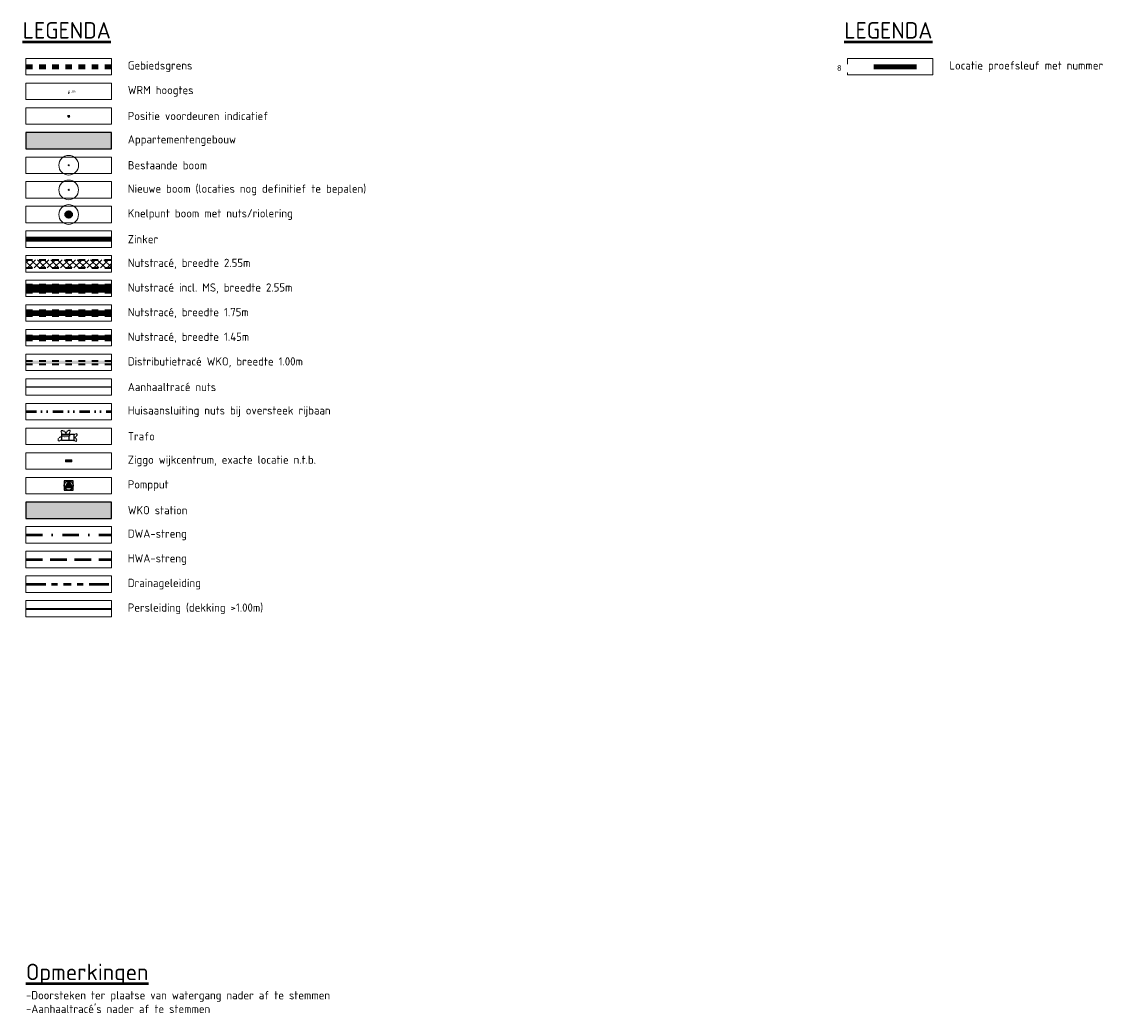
# Model space of a CAD drawing. Extents: x 168028 to 170416, y 448671 to 449636.
# Tile 27 of 32: x 169492 to 169824, y 448748 to 449050. Entities that reach past the tile are written whole.
import ezdxf
from ezdxf.enums import TextEntityAlignment as Align
from ezdxf.lldxf.tags import DXFTag

# ---------------------------------------------------------------- set-up
doc = ezdxf.new("R2010")
doc.units = 0
for name, pattern in [('AL-TEKENBLADGRENS', [11.5, 2.5, -1.5, 1, -1.5, 1, -1.5, 2.5]), ('DIVIDE', [31.75, 12.7, -6.35, 0, -6.35, 0, -6.35]), ('NLCS-HIDDEN', [4, 2, -2]), ('RI-DRAINAGE', [19.2, 6, -1.8, 1.8, -1.8, 2.4, -1.8, 1.8, -1.8]), ('RI-HWA', [7.4, 5, -2.4]), ('RI-VWA', [11, 5, -3, 0, -3]), ('Streeppunt', [4, 2, -1, 0, -1]), ('XX-FASEGRENS', [4, 2, -2])]:
    doc.linetypes.add(name, pattern=pattern)
doc.layers.get('0').update_dxf_attribs({"lineweight": 0})
for name, color, linetype, lineweight, true_color in [('B-WE-GR-BOOM-S', 7, 'Continuous', 5, 0xb3b3b3), ('N-GV-GR-BOOM_KNELPUNT-G', 7, 'Continuous', 35, 0xff8000), ('N-OI-GW-PROEFSLEUF-G', 1, 'Continuous', 140, 0xff0000), ('N-OI-KL-DATA_CAI_KAST-S', 3, 'Continuous', 15, 0x00ff00), ('N-OI-KL-ZINKER-G', 7, 'Continuous', 35, 0xffca80), ('N-OI-RI-DRAINAGE-G', 3, 'RI-DRAINAGE', 50, 0x00ff00), ('N-OI-RI-HWA-G', 150, 'RI-HWA', 50, 0x007fff), ('N-OI-RI-PERSLEIDING-G', 6, 'RI-PERS', 35, 0xff00ff), ('N-OI-RI-VWA-G', 20, 'RI-VWA', 50, 0xff3f00), ('N-OI-RI-VWA_RIOOLPUT_POMPPUT-S', 20, 'Continuous', 25, 0xff3f00), ('N-RO-OG-TOPOGRAFIE_BEBOUWING_SCHAKELSTATION-V', 7, 'Continuous', 18, 0xe6614c), ('N-RO-OG-TOPOGRAFIE_BEBOUWING_WONINGBOUW_HOOGBOUW-V', 7, 'Continuous', 18, 0xf7f7a1), ('N-XX-KL-TRACE-2.40-G', 7, 'AL-TEKENBLADGRENS', 35, 0x737373), ('N-XX-KL-TRACE-2.50-G', 7, 'Streeppunt', 35, 0x737373), ('N3-PV-GR-BOOM-S', 7, 'Continuous', 15, 0x656565), ('X-XX-AL-FASEGRENS-G', 7, 'XX-FASEGRENS', 100, 0x0d33f2)]:
    doc.layers.add(name, color=color, linetype=linetype, lineweight=lineweight, true_color=true_color)
for name, color, linetype, lineweight in [('N-OI-GW-ONTGRAVINGSVAK-T35', 50, 'Continuous', 35), ('N-OI-KL-HUISAANSLUITING-G', 3, 'DIVIDE', 50), ('N-OI-KL-TRACE-G', 7, 'NLCS-HIDDEN', 35), ('N-OI-KL-TRACE-V', 252, 'Continuous', 5), ('N-OI-KL-TRACE_WENSTRACE-G', 7, 'NLCS-HIDDEN', 35), ('N-PV-OG-SP_PEIL_0500_WEGPEIL-S', 210, 'Continuous', 0), ('N-RO-OG-TOPOGRAFIE_BEBOUWING_ENTREE-S', 7, 'Continuous', 25), ('N1-WE-OG-TOPOGRAFIE_BEBOUWING_TRAFOHUISJE-G', 7, 'Continuous', 25), ('X-XX-AL-LEGENDA-T25', 7, 'Continuous', 25), ('X-XX-AL-TEKENBLAD_VERKLARING-T50', 130, 'Continuous', 50)]:
    doc.layers.add(name, color=color, linetype=linetype, lineweight=lineweight)
doc.layers.add('X-XX-AL-TEKENBLAD_VIEWPORT-G', color=7, linetype='Continuous', lineweight=18, plot=False)
doc.styles.add('NLCS-ISO', font='NLCS-ISO.ttf')
doc.styles.add('NLCS-ISO-ANNOTATIEF-T25', font='NLCS-ISO.ttf', dxfattribs={"height": 2.5})
doc.styles.add('NLCS-ISO-ANNOTATIEF-T35', font='NLCS-ISO.ttf', dxfattribs={"height": 3.5})
doc.styles.add('NLCS-ISO-ANNOTATIEF-T50', font='NLCS-ISO.ttf', dxfattribs={"height": 5})
doc.styles.get("Standard").update_dxf_attribs({"font": 'iso.shx'})
tags = doc.linetypes.add('RI-PERS', pattern='A,7,-2,["P",Standard,S=1.8,R=0,X=-0.5,Y=-0.9],-2,7,-2,[102,NLCS.SHX,S=1,R=180,X=0,Y=0],-2', length=22).pattern_tags.tags
tags[6] = DXFTag(74, 10)

# ---------------------------------------------------------------- blocks, each defined once
blk = doc.blocks.new('N-SRI-PUT_POMPPUT-SO')
at = {"ltscale": 0.1}
blk.add_hatch(color=256, dxfattribs=at).paths.add_polyline_path([(-1.74, -0.98), (0, 2), (1.74, -0.98)])
at = {"lineweight": -3, "flags": 128}
blk.add_lwpolyline([(-2, -2), (2, -2), (2, 2), (-2, 2)], close=True, dxfattribs=at)
at = {"ltscale": 0.1, "flags": 128}
blk.add_lwpolyline([(-1.74, -0.98), (0, 2), (1.74, -0.98)], close=True, dxfattribs=at)
at = {"lineweight": -3}
blk.add_circle((0, 0), 2, dxfattribs=at)
blk = doc.blocks.new('SKL-DATA_TERREINKAST-SO')
at = {"true_color": 0xe600e6}
h = blk.add_hatch(color=6, dxfattribs=at)
h.dxf.hatch_style = 1
h.paths.add_polyline_path([(1, 0.35), (-1, 0.35), (-1, -0.25), (1, -0.25)])
at = {"flags": 128}
blk.add_lwpolyline([(1, 0.35), (-1, 0.35), (-1, -0.25), (1, -0.25)], close=True, dxfattribs=at)
at = {"style": 'NLCS-ISO'}
blk.add_attdef('TYPE', text='', height=0.35, dxfattribs=at).set_placement((-0.03, 0.05), align=Align.MIDDLE_CENTER)
blk = doc.blocks.new('B-SGR-BOOM_1E GROOTTE')
at = {"ltscale": 0.1}
h = blk.add_hatch(color=256, dxfattribs=at)
edge = h.paths.add_edge_path()
edge.add_arc((0, 0), 0.15, 0, 360)
blk.add_circle((0, 0), 3)
blk.add_circle((0, 0), 0.15, dxfattribs=at)
blk = doc.blocks.new('SGR-BOOM_01')
at = {"ltscale": 0.1}
h = blk.add_hatch(color=256, dxfattribs=at)
edge = h.paths.add_edge_path()
edge.add_arc((0, 0), 0.15, 0, 360)
for radius in [2.5, 0.045]:
    blk.add_circle((0, 0), radius)
blk.add_circle((0, 0), 0.15, dxfattribs=at)
blk = doc.blocks.new('*U159')
h = blk.add_hatch(color=256)
h.dxf.hatch_style = 1
edge = h.paths.add_edge_path()
edge.add_arc((0, 0), 0.25, 0, 360)
blk.add_circle((0, 0), 0.25)
at = {"ltscale": 0.1, "style": 'NLCS-ISO'}
blk.add_attdef('NAP', text='', height=1.8, dxfattribs=at).set_placement((4.41, -0.25), align=Align.BOTTOM_RIGHT)
blk = doc.blocks.new('*U191')
blk.add_hatch(color=256).paths.add_polyline_path([(-0.5, -2.65), (-0.5, -3.35), (0, -3)])
blk.add_lwpolyline([(-0.5, -2.65), (-0.5, -3.35), (0, -3)], close=True)

msp = doc.modelspace()

# ---------------------------------------------------------------- hatches: boundary and pattern name
at = {"layer": 'N-GV-GR-BOOM_KNELPUNT-G'}
h = msp.add_hatch(color=256, dxfattribs=at)
h.dxf.hatch_style = 1
edge = h.paths.add_edge_path()
edge.add_arc((169506.284, 448990.928), 1, 0, 360)
at = {"layer": 'N-OI-KL-TRACE-V'}
h = msp.add_hatch(dxfattribs=at)
h.set_pattern_fill('NET', color=256, scale=0.45, angle=45)
h.set_pattern_definition([(45, (1e-09, -45), (-1.0102788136, 1.0102788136), []), (135, (1e-09, -45), (-1.0102788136, -1.0102788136), [])])
h.paths.add_polyline_path([(169519.284, 448977.178), (169493.284, 448977.178), (169493.284, 448974.678), (169519.284, 448974.678)])
at = {"layer": 'N-OI-KL-TRACE-V', "true_color": 0xff99ff}
h = msp.add_hatch(color=211, dxfattribs=at)
h.dxf.hatch_style = 1
h.paths.add_polyline_path([(169493.284, 448945.428), (169519.284, 448945.428), (169519.284, 448946.428), (169493.284, 448946.428)])
at = {"layer": 'N-RO-OG-TOPOGRAFIE_BEBOUWING_SCHAKELSTATION-V'}
h = msp.add_hatch(color=256, dxfattribs=at)
h.dxf.hatch_style = 1
h.paths.add_polyline_path([(169493.284, 448898.428), (169519.284, 448898.428), (169519.284, 448903.428), (169493.284, 448903.428)])
at = {"layer": 'N-RO-OG-TOPOGRAFIE_BEBOUWING_WONINGBOUW_HOOGBOUW-V'}
h = msp.add_hatch(color=256, dxfattribs=at)
h.dxf.hatch_style = 1
h.paths.add_polyline_path([(169493.284, 449010.928), (169519.284, 449010.928), (169519.284, 449015.928), (169493.284, 449015.928)])

# ---------------------------------------------------------------- linework, layer by layer
at = {"layer": 'N-GV-GR-BOOM_KNELPUNT-G'}
msp.add_circle((169506.284, 448990.928), 1, dxfattribs=at)
at = {"layer": 'N-OI-GW-PROEFSLEUF-G', "flags": 128}
msp.add_lwpolyline([(169764.284, 449035.928), (169751.284, 449035.928)], dxfattribs=at)
at = {"layer": 'N-OI-KL-HUISAANSLUITING-G', "ltscale": 0.25, "flags": 128}
msp.add_lwpolyline([(169493.284, 448930.928), (169519.284, 448930.928)], dxfattribs=at)
at = {"layer": 'N-OI-KL-TRACE-G', "flags": 128}
for points in [[(169493.284, 448977.178), (169519.284, 448977.178)], [(169493.284, 448974.678), (169519.284, 448974.678)], [(169493.284, 448969.678), (169519.284, 448969.678)], [(169493.284, 448967.178), (169519.284, 448967.178)], [(169493.284, 448961.803), (169519.284, 448961.803)], [(169493.284, 448960.053), (169519.284, 448960.053)], [(169493.284, 448954.153), (169519.284, 448954.153)], [(169493.284, 448952.703), (169519.284, 448952.703)], [(169493.284, 448946.428), (169519.284, 448946.428)], [(169493.284, 448945.428), (169519.284, 448945.428)]]:
    msp.add_lwpolyline(points, dxfattribs=at)
at = {"layer": 'N-OI-KL-TRACE_WENSTRACE-G', "const_width": 0.5, "flags": 128}
msp.add_lwpolyline([(169493.284, 448938.428), (169519.284, 448938.428)], dxfattribs=at)
at = {"layer": 'N-OI-KL-ZINKER-G', "const_width": 1.5, "flags": 128}
msp.add_lwpolyline([(169493.284, 448983.428), (169519.284, 448983.428)], dxfattribs=at)
at = {"layer": 'N-OI-RI-DRAINAGE-G', "flags": 128}
msp.add_lwpolyline([(169493.284, 448878.428), (169519.284, 448878.428)], dxfattribs=at)
at = {"layer": 'N-OI-RI-HWA-G'}
msp.add_lwpolyline([(169493.284, 448885.928), (169519.284, 448885.928)], dxfattribs=at)
at = {"layer": 'N-OI-RI-PERSLEIDING-G', "flags": 128}
msp.add_lwpolyline([(169493.284, 448870.928), (169519.284, 448870.928)], dxfattribs=at)
at = {"layer": 'N-OI-RI-VWA-G'}
msp.add_lwpolyline([(169493.284, 448893.428), (169519.284, 448893.428)], dxfattribs=at)
at = {"layer": 'N-XX-KL-TRACE-2.40-G', "color": 161, "ltscale": 0.7, "true_color": 0x93a9ec, "const_width": 1.75, "flags": 128}
msp.add_lwpolyline([(169493.284, 448960.928), (169519.284, 448960.928)], dxfattribs=at)
at = {"layer": 'N-XX-KL-TRACE-2.40-G', "color": 81, "ltscale": 0.7, "true_color": 0xa9ec93, "const_width": 1.45, "flags": 128}
msp.add_lwpolyline([(169493.284, 448953.428), (169519.284, 448953.428)], dxfattribs=at)
at = {"layer": 'N-XX-KL-TRACE-2.50-G', "color": 21, "ltscale": 2, "true_color": 0xff9999, "const_width": 2.5, "flags": 128}
msp.add_lwpolyline([(169493.284, 448968.428), (169519.284, 448968.428)], dxfattribs=at)
at = {"layer": 'N1-WE-OG-TOPOGRAFIE_BEBOUWING_TRAFOHUISJE-G', "linetype": 'NLCS-HIDDEN', "ltscale": 0.05, "flags": 128}
for points in [[(169504.168, 448922.274), (169503.178, 448921.914, -0.5332306), (169504.21, 448923.326, 3.2757512)], [(169504.297, 448924.087), (169503.924, 448925.114, -0.5228536), (169505.39, 448924.078, -0.4180157)], [(169506.448, 448924.087), (169506.828, 448925.133, 0.5120397), (169505.397, 448924.084, 0.2097092)], [(169507.853, 448923.98), (169508.712, 448924.292, -0.5331983), (169507.817, 448923.067, 0.0198971)], [(169507.853, 448922.19), (169508.669, 448921.893, 0.5332774), (169507.818, 448923.058, 0.0031545)]]:
    msp.add_lwpolyline(points, format="xyb", dxfattribs=at)
at = {"layer": 'N1-WE-OG-TOPOGRAFIE_BEBOUWING_TRAFOHUISJE-G', "flags": 128}
msp.add_lwpolyline([(169507.834, 448922.112), (169507.825, 448922.103), (169504.22, 448922.103), (169504.21, 448922.112), (169504.21, 448924.057), (169504.22, 448924.068), (169507.825, 448924.068), (169507.834, 448924.057)], close=True, dxfattribs=at)
for points in [[(169506.494, 448924.068), (169506.494, 448923.428), (169504.21, 448923.428)], [(169506.284, 448923.428), (169506.284, 448922.103)]]:
    msp.add_lwpolyline(points, dxfattribs=at)
at = {"layer": 'X-XX-AL-FASEGRENS-G', "flags": 128}
msp.add_lwpolyline([(169519.284, 449035.928), (169493.284, 449035.928)], dxfattribs=at)
at = {"layer": 'X-XX-AL-LEGENDA-T25', "flags": 128}
for points in [[(169493.284, 449010.928), (169519.284, 449010.928), (169519.284, 449015.928), (169493.284, 449015.928)], [(169493.284, 448898.428), (169519.284, 448898.428), (169519.284, 448903.428), (169493.284, 448903.428)]]:
    msp.add_lwpolyline(points, close=True, dxfattribs=at)
at = {"layer": 'X-XX-AL-TEKENBLAD_VIEWPORT-G', "flags": 128}
for points in [[(169493.284, 449033.428), (169519.284, 449033.428), (169519.284, 449038.428), (169493.284, 449038.428)], [(169743.284, 449033.428), (169769.284, 449033.428), (169769.284, 449038.428), (169743.284, 449038.428)], [(169493.284, 449025.928), (169519.284, 449025.928), (169519.284, 449030.928), (169493.284, 449030.928)], [(169493.284, 449018.428), (169519.284, 449018.428), (169519.284, 449023.428), (169493.284, 449023.428)], [(169493.284, 449003.428), (169519.284, 449003.428), (169519.284, 449008.428), (169493.284, 449008.428)], [(169493.284, 448995.928), (169519.284, 448995.928), (169519.284, 449000.928), (169493.284, 449000.928)], [(169493.284, 448988.428), (169519.284, 448988.428), (169519.284, 448993.428), (169493.284, 448993.428)], [(169493.284, 448980.928), (169519.284, 448980.928), (169519.284, 448985.928), (169493.284, 448985.928)], [(169493.284, 448973.428), (169519.284, 448973.428), (169519.284, 448978.428), (169493.284, 448978.428)], [(169493.284, 448965.928), (169519.284, 448965.928), (169519.284, 448970.928), (169493.284, 448970.928)], [(169493.284, 448958.428), (169519.284, 448958.428), (169519.284, 448963.428), (169493.284, 448963.428)], [(169493.284, 448950.928), (169519.284, 448950.928), (169519.284, 448955.928), (169493.284, 448955.928)], [(169493.284, 448943.428), (169519.284, 448943.428), (169519.284, 448948.428), (169493.284, 448948.428)], [(169493.284, 448935.928), (169519.284, 448935.928), (169519.284, 448940.928), (169493.284, 448940.928)], [(169493.284, 448928.428), (169519.284, 448928.428), (169519.284, 448933.428), (169493.284, 448933.428)], [(169493.284, 448920.928), (169519.284, 448920.928), (169519.284, 448925.928), (169493.284, 448925.928)], [(169493.284, 448913.428), (169519.284, 448913.428), (169519.284, 448918.428), (169493.284, 448918.428)], [(169493.284, 448905.928), (169519.284, 448905.928), (169519.284, 448910.928), (169493.284, 448910.928)], [(169493.284, 448890.928), (169519.284, 448890.928), (169519.284, 448895.928), (169493.284, 448895.928)], [(169493.284, 448883.428), (169519.284, 448883.428), (169519.284, 448888.428), (169493.284, 448888.428)], [(169493.284, 448875.928), (169519.284, 448875.928), (169519.284, 448880.928), (169493.284, 448880.928)], [(169493.284, 448868.428), (169519.284, 448868.428), (169519.284, 448873.428), (169493.284, 448873.428)]]:
    msp.add_lwpolyline(points, close=True, dxfattribs=at)

# ---------------------------------------------------------------- block references
at = {"layer": 'B-WE-GR-BOOM-S'}
msp.add_blockref('B-SGR-BOOM_1E GROOTTE', (169506.285, 449005.926), dxfattribs=at)
at = {"layer": 'N-OI-KL-DATA_CAI_KAST-S'}
msp.add_blockref('SKL-DATA_TERREINKAST-SO', (169506.284, 448915.878), dxfattribs=at).add_auto_attribs({'TYPE': 'CAI'})
at = {"layer": 'N-OI-RI-VWA_RIOOLPUT_POMPPUT-S', "xscale": 0.7, "yscale": 0.7, "zscale": 0.8}
msp.add_blockref('N-SRI-PUT_POMPPUT-SO', (169506.284, 448908.428), dxfattribs=at)
at = {"layer": 'N-PV-OG-SP_PEIL_0500_WEGPEIL-S'}
ref = msp.add_blockref('*U159', (169506.284, 449027.913), dxfattribs=dict(at, xscale=0.4000000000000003, yscale=0.4000000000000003, zscale=0.4000000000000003))
ref.add_attrib('NAP', '6.39+', dxfattribs={"layer": '0', "ltscale": 0.1, "height": 0.72, "rotation": 360, "style": 'NLCS-ISO'}).set_placement((169508.697, 449027.812), align=Align.BOTTOM_RIGHT)
at = {"layer": 'N-RO-OG-TOPOGRAFIE_BEBOUWING_ENTREE-S', "rotation": 270.0000000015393}
msp.add_blockref('*U191', (169509.284, 449020.428), dxfattribs=at)
at = {"layer": 'N3-PV-GR-BOOM-S', "xscale": 1.2, "yscale": 1.2, "zscale": 1.2}
for p in [(169506.284, 448998.428), (169506.284, 448990.928)]:
    msp.add_blockref('SGR-BOOM_01', p, dxfattribs=at)

# ---------------------------------------------------------------- texts
at = {"layer": 'N-OI-GW-ONTGRAVINGSVAK-T35', "insert": (169740.049, 449034.686), "char_height": 1.75, "width": 4.57662, "attachment_point": 7, "rotation": 356.83482, "style": 'NLCS-ISO-ANNOTATIEF-T35', "bg_fill": 3, "box_fill_scale": 1.2, "bg_fill_color": 256, "bg_fill_transparency": 0}
msp.add_mtext('8', dxfattribs=at)
at = {"layer": 'N1-WE-OG-TOPOGRAFIE_BEBOUWING_TRAFOHUISJE-G'}
for tag, text, p in [('COMPACTSTATION', 'Compactstation', (169505.342, 448922.93)), ('PACTO-30', 'PACTO-30', (169505.342, 448923.13))]:
    msp.add_attdef(tag, text=text, height=0.08, dxfattribs=at).set_placement(p, align=Align.MIDDLE_CENTER)
at = {"layer": 'X-XX-AL-LEGENDA-T25', "char_height": 2.5, "width": 140, "attachment_point": 4, "rotation": 360, "style": 'NLCS-ISO-ANNOTATIEF-T25'}
for s, insert in [('Gebiedsgrens', (169524.284, 449035.928)), ('Locatie proefsleuf met nummer', (169774.284, 449035.928)), ('Zinker', (169524.284, 448983.428)), ('Nutstracé, breedte 2.55m', (169524.284, 448975.928)), ('Nutstracé incl. MS, breedte 2.55m', (169524.284, 448968.428)), ('Nutstracé, breedte 1.75m', (169524.284, 448960.928)), ('Nutstracé, breedte 1.45m', (169524.284, 448953.428)), ('Distributietracé WKO, breedte 1.00m', (169524.284, 448945.928)), ('Aanhaaltracé nuts', (169524.284, 448938.428)), ('Huisaansluiting nuts bij oversteek rijbaan', (169524.284, 448930.928)), ('DWA-streng', (169524.284, 448893.428)), ('HWA-streng', (169524.284, 448885.928)), ('Drainageleiding', (169524.284, 448878.428)), ('Persleiding (dekking >1.00m)', (169524.284, 448870.928))]:
    msp.add_mtext(s, dxfattribs=dict(at, insert=insert))
at = {"layer": 'X-XX-AL-LEGENDA-T25', "char_height": 2.5, "width": 140, "attachment_point": 4, "style": 'NLCS-ISO-ANNOTATIEF-T25'}
for s, insert in [('WRM hoogtes', (169524.284, 449028.428)), ('Positie voordeuren indicatief', (169524.284, 449020.928)), ('Appartementengebouw', (169524.284, 449013.428)), ('Bestaande boom', (169524.284, 449005.928)), ('Nieuwe boom (locaties nog definitief te bepalen)', (169524.284, 448998.428)), ('Knelpunt boom met nuts/riolering', (169524.284, 448990.928)), ('Trafo', (169524.284, 448923.428)), ('Ziggo wijkcentrum, exacte locatie n.t.b.', (169524.284, 448915.928)), ('Pompput', (169524.284, 448908.428)), ('WKO station', (169524.284, 448900.928))]:
    msp.add_mtext(s, dxfattribs=dict(at, insert=insert))
at = {"layer": 'X-XX-AL-TEKENBLAD_VERKLARING-T50', "style": 'NLCS-ISO-ANNOTATIEF-T50'}
for p in [(169492.284, 449044.485), (169742.284, 449044.485)]:
    msp.add_text('%%ULEGENDA', height=5, dxfattribs=at).set_placement(p)
at = {"layer": 'X-XX-AL-TEKENBLAD_VERKLARING-T50', "insert": (169493.284, 448762.894), "char_height": 5, "width": 203.90445, "attachment_point": 1, "rotation": 360, "style": 'NLCS-ISO-ANNOTATIEF-T50'}
msp.add_mtext("{\\LOpmerkingen} \\P{\\H0.5x;\\C7;-Doorsteken ter plaatse van watergang nader af te stemmen\\P-Aanhaaltracé's nader af te stemmen}", dxfattribs=at)

doc.saveas('drawing.dxf')
